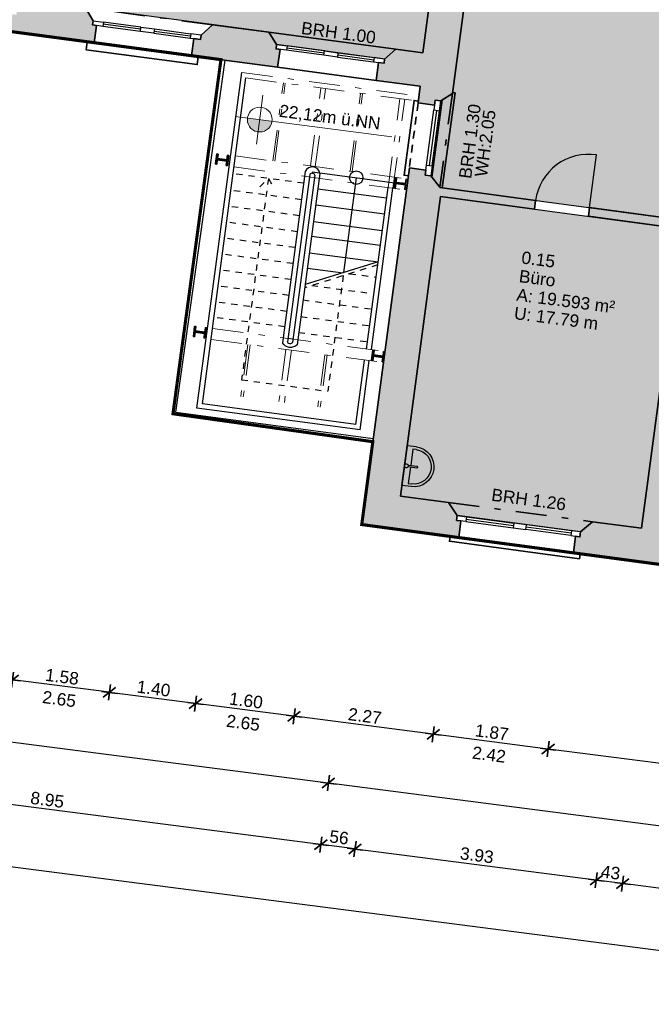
# Model space of a CAD drawing. Header units: metres. Extents: x 344112.5 to 344211.1, y 5709456.4 to 5709545.2.
# Tile 24 of 51: x 344145.4 to 344155.6, y 5709503.1 to 5709518.9. Entities that reach past the tile are written whole.
import ezdxf
from ezdxf.enums import TextEntityAlignment as Align

# ---------------------------------------------------------------- set-up
doc = ezdxf.new("R2010")
doc.units = ezdxf.units.M
for name, pattern in [('AUSGEZOGEN', [0]), ('DASHDOT', [1, 0.5, -0.25, 0, -0.25]), ('DASHED', [19.05, 12.7, -6.35])]:
    doc.linetypes.add(name, pattern=pattern)
doc.layers.add('Bemassung', color=7, linetype='Continuous')
doc.layers.add('Polygonflächen', color=7, linetype='Continuous')
doc.layers.add('BGF', color=2, linetype='Continuous', plot=False)
for name, color, linetype, lineweight in [('Fenster', 7, 'AUSGEZOGEN', 25), ('Geländer', 7, 'Continuous', 25), ('Sanitär', 7, 'AUSGEZOGEN', 25), ('Schraffur', 8, 'Continuous', 25), ('Text', 7, 'Continuous', 13), ('Treppe', 7, 'AUSGEZOGEN', 25), ('Türen', 7, 'AUSGEZOGEN', 25), ('Unterzug', 7, 'DASHDOT', 18), ('Wand', 7, 'AUSGEZOGEN', 35)]:
    doc.layers.add(name, color=color, linetype=linetype, lineweight=lineweight)
doc.styles.get("Standard").update_dxf_attribs({"font": 'arial.ttf'})
doc.dimstyles.new('1', dxfattribs={"dimtxt": 0.2, "dimasz": 0.005, "dimexe": 0.08, "dimexo": 0, "dimgap": 0.05, "dimtad": 3, "dimzin": 3, "dimdsep": 46, "dimtxsty": 'Standard', "dimblk": '1000hands_BEMPFEIL', "dimcen": 1, "dimdle": 0.08, "dimse1": 1, "dimse2": 1, "dimclre": 256, "dimazin": 2, "dimtfac": 1, "dimtix": 1, "dimtmove": 2, "dimatfit": 3, "dimldrblk": '1000hands_BEMPFEIL', "dimfxl": 1, "dimtolj": 1, "dimtzin": 0, "dimarcsym": 0})
doc.dimstyles.new('Copy of 1', dxfattribs={"dimtxt": 0.2, "dimasz": 0.005, "dimexe": 0.08, "dimexo": 0, "dimgap": 0.05, "dimtad": 3, "dimdec": 0, "dimlfac": 100, "dimzin": 3, "dimdsep": 46, "dimtxsty": 'Standard', "dimblk": '1000hands_BEMPFEIL', "dimcen": 1, "dimdle": 0.08, "dimse1": 1, "dimse2": 1, "dimclre": 256, "dimazin": 2, "dimtfac": 1, "dimtdec": 0, "dimtix": 1, "dimtmove": 2, "dimatfit": 3, "dimldrblk": '1000hands_BEMPFEIL', "dimfxl": 1, "dimtolj": 1, "dimtzin": 0, "dimarcsym": 0})

# ---------------------------------------------------------------- blocks, each defined once
blk = doc.blocks.new('A$C3A5037E9')
at = {"layer": 'Sanitär'}
for p, q in [((-0.016, 0.201), (-0.016, 0.054)), ((0.016, 0.054), (0.016, 0.201)), ((-0.327, 0.153), (-0.327, 0)), ((-0.284, 0.098), (-0.284, 0.153)), ((-0.016, 0.098), (-0.284, 0.098)), ((0.284, 0.098), (0.016, 0.098)), ((0.284, 0.153), (0.284, 0.098)), ((0.327, 0.153), (0.327, 0))]:
    blk.add_line(p, q, dxfattribs=at)
blk.add_lwpolyline([(-0.327, 0), (0.327, 0)], dxfattribs=at)
for centre, radius, start, end in [((0, 0.153), 0.327, 360, 180), ((0, 0.025), 0.0327, 360, 180), ((0, 0.025), 0.0327, 180, 231.6705), ((0, 0.025), 0.0327, 308.3295, 360)]:
    blk.add_arc(centre, radius, start, end, dxfattribs=at)
at = {"layer": 'Sanitär', "ltscale": 0.5}
blk.add_arc((0, 0.153), 0.284, 360, 180, dxfattribs=at)
at = {"layer": 'Sanitär'}
blk.add_open_spline([(0.016, 0.201), (0.016, 0.202), (0.016, 0.205), (0.012, 0.208), (0.006, 0.21), (0, 0.211), (-0.006, 0.21), (-0.012, 0.208), (-0.016, 0.205), (-0.016, 0.202), (-0.016, 0.201)], degree=3, dxfattribs=at)
blk = doc.blocks.new('1000hands_BEMPFEIL')
at = {"color": 0}
for p, q in [((-25.4, 0), (25.4, 0)), ((-18, -18), (18, 18)), ((0, -25.4), (0, 25.4))]:
    blk.add_line(p, q, dxfattribs=at)
blk = doc.blocks.new('*D47')
at = {"layer": 'Bemassung', "color": 0, "lineweight": -2, "transparency": 16777216}
blk.add_line((344161.847, 5709506.152), (344153.953, 5709507.171), dxfattribs=at)
at = {"layer": 'Defpoints', "color": 0, "transparency": 16777216}
for p in [(344154.357, 5709510.34, 0), (344162.257, 5709509.284, 0), (344153.948, 5709507.172)]:
    blk.add_point(p, dxfattribs=at)
at = {"layer": 'Bemassung', "color": 0, "lineweight": -2, "transparency": 16777216, "xscale": 0.005, "yscale": 0.005, "zscale": 0.005}
for p, rotation in [((344153.948, 5709507.172), 172.6453569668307), ((344161.852, 5709506.152), 352.6453569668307)]:
    blk.add_blockref('1000hands_BEMPFEIL', p, dxfattribs=dict(at, rotation=rotation))
at = {"layer": 'Bemassung', "color": 0, "transparency": 16777216, "insert": (344157.92, 5709506.813), "char_height": 0.2, "attachment_point": 5, "rotation": 352.6454}
blk.add_mtext('\\A1;7.97', dxfattribs=at)
blk = doc.blocks.new('*D273')
at = {"layer": 'Bemassung', "color": 0, "lineweight": -2, "transparency": 16777216}
blk.add_line((344153.943, 5709507.172), (344152.098, 5709507.411), dxfattribs=at)
at = {"layer": 'Defpoints', "color": 0, "transparency": 16777216}
for p in [(344152.503, 5709510.587, 0), (344154.357, 5709510.34, 0), (344152.093, 5709507.411)]:
    blk.add_point(p, dxfattribs=at)
at = {"layer": 'Bemassung', "color": 0, "lineweight": -2, "transparency": 16777216, "xscale": 0.005, "yscale": 0.005, "zscale": 0.005}
for p, rotation in [((344152.093, 5709507.411), 172.6453569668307), ((344153.948, 5709507.172), 352.6453569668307)]:
    blk.add_blockref('1000hands_BEMPFEIL', p, dxfattribs=dict(at, rotation=rotation))
at = {"layer": 'Bemassung', "color": 0, "transparency": 16777216, "insert": (344153.04, 5709507.442), "char_height": 0.2, "attachment_point": 5, "rotation": 352.6454}
blk.add_mtext('\\A1;1.87', dxfattribs=at)
blk = doc.blocks.new('*D274')
at = {"layer": 'Bemassung', "color": 0, "lineweight": -2, "transparency": 16777216}
blk.add_line((344152.088, 5709507.412), (344149.849, 5709507.701), dxfattribs=at)
at = {"layer": 'Defpoints', "color": 0, "transparency": 16777216}
for p in [(344151.169, 5709517.969, 0), (344152.503, 5709510.587, 0), (344149.844, 5709507.702)]:
    blk.add_point(p, dxfattribs=at)
at = {"layer": 'Bemassung', "color": 0, "lineweight": -2, "transparency": 16777216, "xscale": 0.005, "yscale": 0.005, "zscale": 0.005}
for p, rotation in [((344149.844, 5709507.702), 172.6453569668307), ((344152.093, 5709507.411), 352.6453569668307)]:
    blk.add_blockref('1000hands_BEMPFEIL', p, dxfattribs=dict(at, rotation=rotation))
at = {"layer": 'Bemassung', "color": 0, "transparency": 16777216, "insert": (344150.988, 5709507.706), "char_height": 0.2, "attachment_point": 5, "rotation": 352.6454}
blk.add_mtext('\\A1;2.27', dxfattribs=at)
blk = doc.blocks.new('*D275')
at = {"layer": 'Bemassung', "color": 0, "lineweight": -2, "transparency": 16777216}
blk.add_line((344149.839, 5709507.702), (344148.257, 5709507.906), dxfattribs=at)
at = {"layer": 'Defpoints', "color": 0, "transparency": 16777216}
for p in [(344149.578, 5709518.182, 0), (344151.169, 5709517.969, 0), (344148.252, 5709507.907)]:
    blk.add_point(p, dxfattribs=at)
at = {"layer": 'Bemassung', "color": 0, "lineweight": -2, "transparency": 16777216, "xscale": 0.005, "yscale": 0.005, "zscale": 0.005}
for p, rotation in [((344148.252, 5709507.907), 172.6453569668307), ((344149.844, 5709507.702), 352.6453569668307)]:
    blk.add_blockref('1000hands_BEMPFEIL', p, dxfattribs=dict(at, rotation=rotation))
at = {"layer": 'Bemassung', "color": 0, "transparency": 16777216, "insert": (344149.068, 5709507.955), "char_height": 0.2, "attachment_point": 5, "rotation": 352.6454}
blk.add_mtext('\\A1;1.60', dxfattribs=at)
blk = doc.blocks.new('*D276')
at = {"layer": 'Bemassung', "color": 0, "lineweight": -2, "transparency": 16777216}
blk.add_line((344148.247, 5709507.908), (344146.864, 5709508.086), dxfattribs=at)
at = {"layer": 'Defpoints', "color": 0, "transparency": 16777216}
for p in [(344148.186, 5709518.368, 0), (344149.578, 5709518.182, 0), (344146.859, 5709508.087)]:
    blk.add_point(p, dxfattribs=at)
at = {"layer": 'Bemassung', "color": 0, "lineweight": -2, "transparency": 16777216, "xscale": 0.005, "yscale": 0.005, "zscale": 0.005}
for p, rotation in [((344146.859, 5709508.087), 172.6453569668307), ((344148.252, 5709507.907), 352.6453569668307)]:
    blk.add_blockref('1000hands_BEMPFEIL', p, dxfattribs=dict(at, rotation=rotation))
at = {"layer": 'Bemassung', "color": 0, "transparency": 16777216, "insert": (344147.575, 5709508.148), "char_height": 0.2, "attachment_point": 5, "rotation": 352.6454}
blk.add_mtext('\\A1;1.40', dxfattribs=at)
blk = doc.blocks.new('*D277')
at = {"layer": 'Bemassung', "color": 0, "lineweight": -2, "transparency": 16777216}
blk.add_line((344146.854, 5709508.088), (344145.297, 5709508.288), dxfattribs=at)
at = {"layer": 'Defpoints', "color": 0, "transparency": 16777216}
for p in [(344146.62, 5709518.577, 0), (344148.186, 5709518.368, 0), (344145.292, 5709508.289)]:
    blk.add_point(p, dxfattribs=at)
at = {"layer": 'Bemassung', "color": 0, "lineweight": -2, "transparency": 16777216, "xscale": 0.005, "yscale": 0.005, "zscale": 0.005}
for p, rotation in [((344145.292, 5709508.289), 172.6453569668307), ((344146.859, 5709508.087), 352.6453569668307)]:
    blk.add_blockref('1000hands_BEMPFEIL', p, dxfattribs=dict(at, rotation=rotation))
at = {"layer": 'Bemassung', "color": 0, "transparency": 16777216, "insert": (344146.095, 5709508.339), "char_height": 0.2, "attachment_point": 5, "rotation": 352.6454}
blk.add_mtext('\\A1;1.58', dxfattribs=at)
blk = doc.blocks.new('*D278')
at = {"layer": 'Bemassung', "color": 0, "lineweight": -2, "transparency": 16777216}
blk.add_line((344145.287, 5709508.29), (344143.933, 5709508.464), dxfattribs=at)
at = {"layer": 'Defpoints', "color": 0, "transparency": 16777216}
for p in [(344145.257, 5709518.759, 0), (344146.62, 5709518.577, 0), (344143.928, 5709508.465)]:
    blk.add_point(p, dxfattribs=at)
at = {"layer": 'Bemassung', "color": 0, "lineweight": -2, "transparency": 16777216, "xscale": 0.005, "yscale": 0.005, "zscale": 0.005}
for p, rotation in [((344143.928, 5709508.465), 172.6453569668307), ((344145.292, 5709508.289), 352.6453569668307)]:
    blk.add_blockref('1000hands_BEMPFEIL', p, dxfattribs=dict(at, rotation=rotation))
at = {"layer": 'Bemassung', "color": 0, "transparency": 16777216, "insert": (344144.63, 5709508.528), "char_height": 0.2, "attachment_point": 5, "rotation": 352.6454}
blk.add_mtext('\\A1;1.37', dxfattribs=at)
blk = doc.blocks.new('*D48')
at = {"layer": 'Bemassung', "color": 0, "lineweight": -2, "transparency": 16777216}
blk.add_line((344161.719, 5709505.16), (344150.403, 5709506.621), dxfattribs=at)
at = {"layer": 'Defpoints', "color": 0, "transparency": 16777216}
for p in [(344150.937, 5709510.797, 0), (344162.257, 5709509.284, 0), (344150.398, 5709506.622)]:
    blk.add_point(p, dxfattribs=at)
at = {"layer": 'Bemassung', "color": 0, "lineweight": -2, "transparency": 16777216, "xscale": 0.005, "yscale": 0.005, "zscale": 0.005}
for p, rotation in [((344150.398, 5709506.622), 172.6453569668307), ((344161.724, 5709505.16), 352.6453569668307)]:
    blk.add_blockref('1000hands_BEMPFEIL', p, dxfattribs=dict(at, rotation=rotation))
at = {"layer": 'Bemassung', "color": 0, "transparency": 16777216, "insert": (344156.081, 5709506.04), "char_height": 0.2, "attachment_point": 5, "rotation": 352.6454}
blk.add_mtext('\\A1;11.42', dxfattribs=at)
blk = doc.blocks.new('*D182')
at = {"layer": 'Bemassung', "color": 0, "lineweight": -2, "transparency": 16777216}
blk.add_line((344150.394, 5709506.622), (344129.051, 5709509.377), dxfattribs=at)
at = {"layer": 'Defpoints', "color": 0, "transparency": 16777216}
for p in [(344130.175, 5709518.121, 0), (344150.937, 5709510.797, 0), (344129.046, 5709509.378)]:
    blk.add_point(p, dxfattribs=at)
at = {"layer": 'Bemassung', "color": 0, "lineweight": -2, "transparency": 16777216, "xscale": 0.005, "yscale": 0.005, "zscale": 0.005}
for p, rotation in [((344129.046, 5709509.378), 172.6453569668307), ((344150.398, 5709506.622), 352.6453569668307)]:
    blk.add_blockref('1000hands_BEMPFEIL', p, dxfattribs=dict(at, rotation=rotation))
at = {"layer": 'Bemassung', "color": 0, "transparency": 16777216, "insert": (344139.742, 5709508.151), "char_height": 0.2, "attachment_point": 5, "rotation": 352.6454}
blk.add_mtext('\\A1;21.53', dxfattribs=at)
blk = doc.blocks.new('*D184')
at = {"layer": 'Bemassung', "color": 0, "lineweight": -2, "transparency": 16777216}
blk.add_line((344161.088, 5709504.234), (344155.157, 5709504.999), dxfattribs=at)
at = {"layer": 'Defpoints', "color": 0, "transparency": 16777216}
for p in [(344155.888, 5709510.7, 0), (344161.825, 5709509.907, 0), (344155.152, 5709505)]:
    blk.add_point(p, dxfattribs=at)
at = {"layer": 'Bemassung', "color": 0, "lineweight": -2, "transparency": 16777216, "xscale": 0.005, "yscale": 0.005, "zscale": 0.005}
for p, rotation in [((344155.152, 5709505), 172.6453569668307), ((344161.093, 5709504.233), 352.6453569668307)]:
    blk.add_blockref('1000hands_BEMPFEIL', p, dxfattribs=dict(at, rotation=rotation))
at = {"layer": 'Bemassung', "color": 0, "transparency": 16777216, "insert": (344158.142, 5709504.767), "char_height": 0.2, "attachment_point": 5, "rotation": 352.6454}
blk.add_mtext('\\A1;5.99', dxfattribs=at)
blk = doc.blocks.new('*D185')
at = {"layer": 'Bemassung', "color": 0, "lineweight": -2, "transparency": 16777216}
blk.add_line((344155.147, 5709505), (344154.731, 5709505.054), dxfattribs=at)
at = {"layer": 'Defpoints', "color": 0, "transparency": 16777216}
for p in [(344155.459, 5709510.737, 0), (344155.888, 5709510.7, 0), (344154.726, 5709505.055)]:
    blk.add_point(p, dxfattribs=at)
at = {"layer": 'Bemassung', "color": 0, "lineweight": -2, "transparency": 16777216, "xscale": 0.005, "yscale": 0.005, "zscale": 0.005}
for p, rotation in [((344154.726, 5709505.055), 172.6453569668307), ((344155.152, 5709505), 352.6453569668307)]:
    blk.add_blockref('1000hands_BEMPFEIL', p, dxfattribs=dict(at, rotation=rotation))
at = {"layer": 'Bemassung', "color": 0, "transparency": 16777216, "insert": (344154.959, 5709505.178), "char_height": 0.2, "attachment_point": 5, "rotation": 352.6454}
blk.add_mtext('\\A1;43', dxfattribs=at)
blk = doc.blocks.new('*D186')
at = {"layer": 'Bemassung', "color": 0, "lineweight": -2, "transparency": 16777216}
blk.add_line((344154.721, 5709505.056), (344150.833, 5709505.557), dxfattribs=at)
at = {"layer": 'Defpoints', "color": 0, "transparency": 16777216}
for p in [(344151.564, 5709511.258, 0), (344155.459, 5709510.737, 0), (344150.828, 5709505.558)]:
    blk.add_point(p, dxfattribs=at)
at = {"layer": 'Bemassung', "color": 0, "lineweight": -2, "transparency": 16777216, "xscale": 0.005, "yscale": 0.005, "zscale": 0.005}
for p, rotation in [((344150.828, 5709505.558), 172.6453569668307), ((344154.726, 5709505.055), 352.6453569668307)]:
    blk.add_blockref('1000hands_BEMPFEIL', p, dxfattribs=dict(at, rotation=rotation))
at = {"layer": 'Bemassung', "color": 0, "transparency": 16777216, "insert": (344152.797, 5709505.457), "char_height": 0.2, "attachment_point": 5, "rotation": 352.6454}
blk.add_mtext('\\A1;3.93', dxfattribs=at)
blk = doc.blocks.new('*D187')
at = {"layer": 'Bemassung', "color": 0, "lineweight": -2, "transparency": 16777216}
blk.add_line((344150.823, 5709505.559), (344150.28, 5709505.629), dxfattribs=at)
at = {"layer": 'Defpoints', "color": 0, "transparency": 16777216}
for p in [(344151.925, 5709518.413, 0), (344151.564, 5709511.258, 0), (344150.275, 5709505.629)]:
    blk.add_point(p, dxfattribs=at)
at = {"layer": 'Bemassung', "color": 0, "lineweight": -2, "transparency": 16777216, "xscale": 0.005, "yscale": 0.005, "zscale": 0.005}
for p, rotation in [((344150.275, 5709505.629), 172.6453569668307), ((344150.828, 5709505.558), 352.6453569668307)]:
    blk.add_blockref('1000hands_BEMPFEIL', p, dxfattribs=dict(at, rotation=rotation))
at = {"layer": 'Bemassung', "color": 0, "transparency": 16777216, "insert": (344150.571, 5709505.745), "char_height": 0.2, "attachment_point": 5, "rotation": 352.6454}
blk.add_mtext('\\A1;56', dxfattribs=at)
blk = doc.blocks.new('*D188')
at = {"layer": 'Bemassung', "color": 0, "lineweight": -2, "transparency": 16777216}
blk.add_line((344150.27, 5709505.63), (344141.403, 5709506.774), dxfattribs=at)
at = {"layer": 'Defpoints', "color": 0, "transparency": 16777216}
for p in [(344143.054, 5709519.598, 0), (344151.925, 5709518.413, 0), (344141.399, 5709506.775)]:
    blk.add_point(p, dxfattribs=at)
at = {"layer": 'Bemassung', "color": 0, "lineweight": -2, "transparency": 16777216, "xscale": 0.005, "yscale": 0.005, "zscale": 0.005}
for p, rotation in [((344141.399, 5709506.775), 172.6453569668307), ((344150.275, 5709505.629), 352.6453569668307)]:
    blk.add_blockref('1000hands_BEMPFEIL', p, dxfattribs=dict(at, rotation=rotation))
at = {"layer": 'Bemassung', "color": 0, "transparency": 16777216, "insert": (344145.856, 5709506.353), "char_height": 0.2, "attachment_point": 5, "rotation": 352.6454}
blk.add_mtext('\\A1;8.95', dxfattribs=at)
blk = doc.blocks.new('*D32')
at = {"layer": 'Bemassung', "color": 0, "lineweight": -2, "transparency": 16777216}
blk.add_line((344115.581, 5709515.365), (344116.329, 5709521.16), dxfattribs=at)
at = {"layer": 'Defpoints', "color": 0, "transparency": 16777216}
for p in [(344116.329, 5709521.165), (344118.53, 5709520.881, 0), (344150.937, 5709510.797, 0)]:
    blk.add_point(p, dxfattribs=at)
at = {"layer": 'Bemassung', "color": 0, "lineweight": -2, "transparency": 16777216, "xscale": 0.005, "yscale": 0.005, "zscale": 0.005}
for p, rotation in [((344116.329, 5709521.165), 82.6453569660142), ((344115.58, 5709515.36), 262.6453569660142)]:
    blk.add_blockref('1000hands_BEMPFEIL', p, dxfattribs=dict(at, rotation=rotation))
at = {"layer": 'Bemassung', "color": 0, "transparency": 16777216, "insert": (344115.804, 5709518.282), "char_height": 0.2, "attachment_point": 5, "rotation": 82.6454}
blk.add_mtext('\\A1;5.85', dxfattribs=at)
blk = doc.blocks.new('*D33')
at = {"layer": 'Bemassung', "color": 0, "lineweight": -2, "transparency": 16777216}
blk.add_line((344114.589, 5709515.493), (344115.179, 5709520.065), dxfattribs=at)
at = {"layer": 'Defpoints', "color": 0, "transparency": 16777216}
for p in [(344115.18, 5709520.07), (344118.372, 5709519.658, 0), (344150.937, 5709510.797, 0)]:
    blk.add_point(p, dxfattribs=at)
at = {"layer": 'Bemassung', "color": 0, "lineweight": -2, "transparency": 16777216, "xscale": 0.005, "yscale": 0.005, "zscale": 0.005}
for p, rotation in [((344115.18, 5709520.07), 82.6453569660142), ((344114.588, 5709515.488), 262.6453569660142)]:
    blk.add_blockref('1000hands_BEMPFEIL', p, dxfattribs=dict(at, rotation=rotation))
at = {"layer": 'Bemassung', "color": 0, "transparency": 16777216, "insert": (344114.733, 5709517.799), "char_height": 0.2, "attachment_point": 5, "rotation": 82.6454}
blk.add_mtext('\\A1;4.62', dxfattribs=at)
blk = doc.blocks.new('*D34')
at = {"layer": 'Bemassung', "color": 0, "lineweight": -2, "transparency": 16777216}
blk.add_line((344113.597, 5709515.621), (344113.665, 5709516.144), dxfattribs=at)
at = {"layer": 'Defpoints', "color": 0, "transparency": 16777216}
for p in [(344113.665, 5709516.149), (344151.564, 5709511.258, 0), (344150.937, 5709510.797, 0)]:
    blk.add_point(p, dxfattribs=at)
at = {"layer": 'Bemassung', "color": 0, "lineweight": -2, "transparency": 16777216, "xscale": 0.005, "yscale": 0.005, "zscale": 0.005}
for p, rotation in [((344113.665, 5709516.149), 82.6453569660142), ((344113.596, 5709515.616), 262.6453569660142)]:
    blk.add_blockref('1000hands_BEMPFEIL', p, dxfattribs=dict(at, rotation=rotation))
at = {"layer": 'Bemassung', "color": 0, "transparency": 16777216, "insert": (344113.48, 5709515.902), "char_height": 0.2, "attachment_point": 5, "rotation": 82.6454}
blk.add_mtext('\\A1;54', dxfattribs=at)
blk = doc.blocks.new('*D210')
at = {"layer": 'Bemassung', "color": 0, "lineweight": -2, "transparency": 16777216}
blk.add_line((344113.666, 5709516.154), (344114.26, 5709520.756), dxfattribs=at)
at = {"layer": 'Defpoints', "color": 0, "transparency": 16777216}
for p in [(344114.26, 5709520.761), (344118.99, 5709520.15, 0), (344151.564, 5709511.258, 0)]:
    blk.add_point(p, dxfattribs=at)
at = {"layer": 'Bemassung', "color": 0, "lineweight": -2, "transparency": 16777216, "xscale": 0.005, "yscale": 0.005, "zscale": 0.005}
for p, rotation in [((344114.26, 5709520.761), 82.6453569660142), ((344113.665, 5709516.149), 262.6453569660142)]:
    blk.add_blockref('1000hands_BEMPFEIL', p, dxfattribs=dict(at, rotation=rotation))
at = {"layer": 'Bemassung', "color": 0, "transparency": 16777216, "insert": (344113.812, 5709518.475), "char_height": 0.2, "attachment_point": 5, "rotation": 82.6454}
blk.add_mtext('\\A1;4.65', dxfattribs=at)
blk = doc.blocks.new('*D35')
at = {"layer": 'Bemassung', "color": 0, "lineweight": -2, "transparency": 16777216}
blk.add_line((344112.605, 5709515.749), (344115.706, 5709539.775), dxfattribs=at)
at = {"layer": 'Defpoints', "color": 0, "transparency": 16777216}
for p in [(344115.707, 5709539.78), (344120.884, 5709539.111, 0), (344150.937, 5709510.797, 0)]:
    blk.add_point(p, dxfattribs=at)
at = {"layer": 'Bemassung', "color": 0, "lineweight": -2, "transparency": 16777216, "xscale": 0.005, "yscale": 0.005, "zscale": 0.005}
for p, rotation in [((344115.707, 5709539.78), 82.6453569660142), ((344112.605, 5709515.744), 262.6453569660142)]:
    blk.add_blockref('1000hands_BEMPFEIL', p, dxfattribs=dict(at, rotation=rotation))
at = {"layer": 'Bemassung', "color": 0, "transparency": 16777216, "insert": (344114.005, 5709527.781), "char_height": 0.2, "attachment_point": 5, "rotation": 82.6454}
blk.add_mtext('\\A1;24.23', dxfattribs=at)
blk = doc.blocks.new('*D36')
at = {"layer": 'Bemassung', "color": 0, "lineweight": -2, "transparency": 16777216}
blk.add_line((344161.463, 5709503.177), (344116.99, 5709508.917), dxfattribs=at)
at = {"layer": 'Defpoints', "color": 0, "transparency": 16777216}
for p in [(344118.372, 5709519.658, 0), (344162.257, 5709509.284, 0), (344116.985, 5709508.918)]:
    blk.add_point(p, dxfattribs=at)
at = {"layer": 'Bemassung', "color": 0, "lineweight": -2, "transparency": 16777216, "xscale": 0.005, "yscale": 0.005, "zscale": 0.005}
for p, rotation in [((344116.985, 5709508.918), 172.6453569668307), ((344161.468, 5709503.176), 352.6453569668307)]:
    blk.add_blockref('1000hands_BEMPFEIL', p, dxfattribs=dict(at, rotation=rotation))
at = {"layer": 'Bemassung', "color": 0, "transparency": 16777216, "insert": (344139.246, 5709506.198), "char_height": 0.2, "attachment_point": 5, "rotation": 352.6454}
blk.add_mtext('\\A1;44.85', dxfattribs=at)
blk = doc.blocks.new('*D39')
at = {"layer": 'Bemassung', "color": 0, "lineweight": -2, "transparency": 16777216}
blk.add_line((344167.016, 5709508.675), (344167.088, 5709509.231), dxfattribs=at)
at = {"layer": 'Defpoints', "color": 0, "transparency": 16777216}
for p in [(344155.459, 5709510.737, 0), (344162.257, 5709509.284, 0), (344167.088, 5709509.236)]:
    blk.add_point(p, dxfattribs=at)
at = {"layer": 'Bemassung', "color": 0, "lineweight": -2, "transparency": 16777216, "xscale": 0.005, "yscale": 0.005, "zscale": 0.005}
for p, rotation in [((344167.088, 5709509.236), 82.6453569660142), ((344167.015, 5709508.67), 262.6453569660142)]:
    blk.add_blockref('1000hands_BEMPFEIL', p, dxfattribs=dict(at, rotation=rotation))
at = {"layer": 'Bemassung', "color": 0, "transparency": 16777216, "insert": (344166.901, 5709508.972), "char_height": 0.2, "attachment_point": 5, "rotation": 82.6454}
blk.add_mtext('\\A1;57', dxfattribs=at)
blk = doc.blocks.new('*D235')
at = {"layer": 'Bemassung', "color": 0, "lineweight": -2, "transparency": 16777216}
blk.add_line((344167.089, 5709509.241), (344167.712, 5709514.071), dxfattribs=at)
at = {"layer": 'Defpoints', "color": 0, "transparency": 16777216}
for p in [(344156.106, 5709515.574, 0), (344167.713, 5709514.076), (344155.459, 5709510.737, 0)]:
    blk.add_point(p, dxfattribs=at)
at = {"layer": 'Bemassung', "color": 0, "lineweight": -2, "transparency": 16777216, "xscale": 0.005, "yscale": 0.005, "zscale": 0.005}
for p, rotation in [((344167.713, 5709514.076), 82.6453569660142), ((344167.088, 5709509.236), 262.6453569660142)]:
    blk.add_blockref('1000hands_BEMPFEIL', p, dxfattribs=dict(at, rotation=rotation))
at = {"layer": 'Bemassung', "color": 0, "transparency": 16777216, "insert": (344167.25, 5709511.675), "char_height": 0.2, "attachment_point": 5, "rotation": 82.6454}
blk.add_mtext('\\A1;4.88', dxfattribs=at)

msp = doc.modelspace()

# ---------------------------------------------------------------- hatches: boundary and pattern name
at = {"layer": 'Polygonflächen'}
h = msp.add_hatch(color=134, dxfattribs=at)
h.dxf.hatch_style = 1
h.paths.add_polyline_path([(344152.782, 5709524.826), (344143.911, 5709526.011), (344143.054, 5709519.598), (344143.49, 5709519.54), (344143.623, 5709519.33), (344145.368, 5709519.097), (344145.561, 5709519.263), (344149.437, 5709518.745), (344149.562, 5709518.547), (344151.306, 5709518.314), (344151.489, 5709518.471), (344151.925, 5709518.413)])
h = msp.add_hatch(color=254, dxfattribs=at)
h.dxf.hatch_style = 1
h.paths.add_polyline_path([(344157.256, 5709524.183), (344153.331, 5709524.707), (344152.402, 5709517.758), (344152.215, 5709517.638), (344152.053, 5709516.428), (344152.21, 5709516.236), (344156.124, 5709515.713)])
h = msp.add_hatch(color=134, dxfattribs=at)
h.dxf.hatch_style = 1
h.paths.add_polyline_path([(344156.106, 5709515.574), (344152.21, 5709516.095), (344151.564, 5709511.258), (344152.337, 5709511.154), (344152.48, 5709510.943), (344154.473, 5709510.677), (344154.666, 5709510.843), (344155.459, 5709510.737)])
at = {"layer": 'Schraffur'}
h = msp.add_hatch(color=256, dxfattribs=at)
h.dxf.hatch_style = 1
h.paths.add_polyline_path([(344153.331, 5709524.707), (344154.163, 5709524.596), (344154.188, 5709524.628), (344154.247, 5709524.62), (344154.256, 5709524.685), (344154.202, 5709524.693), (344154.195, 5709524.708), (344153.336, 5709524.822), (344153.406, 5709525.348), (344152.94, 5709525.41), (344152.966, 5709525.598), (344152.936, 5709525.643), (344152.944, 5709525.702), (344152.905, 5709525.707), (344152.897, 5709525.648), (344152.858, 5709525.623), (344152.808, 5709525.246), (344145.671, 5709526.2, -0.036013), (344145.625, 5709526.156, -0.198368), (344145.53, 5709526.123), (344145.484, 5709526.129), (344145.453, 5709525.896, 0.367054), (344145.565, 5709525.79), (344152.782, 5709524.826), (344151.925, 5709518.413), (344151.489, 5709518.471), (344151.306, 5709518.314), (344151.297, 5709518.245), (344151.208, 5709518.256), (344151.169, 5709517.969), (344151.883, 5709517.874), (344151.847, 5709517.606), (344152.115, 5709517.57), (344152.125, 5709517.65), (344152.215, 5709517.638), (344152.402, 5709517.758)])
h = msp.add_hatch(color=256, dxfattribs=at)
h.dxf.hatch_style = 1
h.paths.add_polyline_path([(344146.652, 5709518.855), (344146.587, 5709518.864), (344146.597, 5709518.933), (344146.473, 5709519.141), (344145.561, 5709519.263), (344145.368, 5709519.097), (344145.358, 5709519.028), (344145.294, 5709519.037), (344145.257, 5709518.759), (344146.615, 5709518.578)])
h = msp.add_hatch(color=256, dxfattribs=at)
h.dxf.hatch_style = 1
h.paths.add_polyline_path([(344149.617, 5709518.469), (344149.552, 5709518.478), (344149.562, 5709518.547), (344149.437, 5709518.745), (344148.525, 5709518.867), (344148.341, 5709518.7), (344148.332, 5709518.631), (344148.223, 5709518.645), (344148.186, 5709518.368), (344149.578, 5709518.182)])
h = msp.add_hatch(color=256, dxfattribs=at)
h.dxf.hatch_style = 1
h.paths.add_polyline_path([(344162.445, 5709510.692), (344162.138, 5709510.733), (344162.129, 5709510.668), (344161.931, 5709510.695), (344161.825, 5709509.907), (344155.888, 5709510.7), (344156.854, 5709517.926), (344156.527, 5709517.969), (344156.517, 5709517.9), (344156.507, 5709517.901), (344156.503, 5709517.872, 0.137949), (344156.402, 5709517.794), (344156.124, 5709515.713), (344154.618, 5709515.914), (344154.599, 5709515.775), (344156.106, 5709515.574), (344155.459, 5709510.737), (344154.666, 5709510.843), (344154.473, 5709510.677), (344154.462, 5709510.598), (344154.393, 5709510.607), (344154.357, 5709510.34), (344162.257, 5709509.284)])
h = msp.add_hatch(color=256, dxfattribs=at)
h.dxf.hatch_style = 1
h.paths.add_polyline_path([(344148.789, 5709516.756), (344148.769, 5709516.759), (344148.759, 5709516.687), (344148.606, 5709516.708), (344148.615, 5709516.779), (344148.596, 5709516.782), (344148.574, 5709516.619), (344148.594, 5709516.616), (344148.603, 5709516.688), (344148.757, 5709516.667), (344148.747, 5709516.596), (344148.767, 5709516.593)])
h = msp.add_hatch(color=256, dxfattribs=at)
h.dxf.hatch_style = 1
h.paths.add_polyline_path([(344152.539, 5709510.855), (344152.47, 5709510.864), (344152.48, 5709510.943), (344152.337, 5709511.154), (344151.564, 5709511.258), (344152.21, 5709516.095), (344153.727, 5709515.892), (344153.745, 5709516.031), (344152.199, 5709516.237), (344152.2, 5709516.247), (344152.053, 5709516.428), (344151.964, 5709516.44), (344151.974, 5709516.52), (344151.707, 5709516.555), (344150.937, 5709510.797), (344152.503, 5709510.587)])
h = msp.add_hatch(color=256, dxfattribs=at)
h.dxf.hatch_style = 1
h.paths.add_polyline_path([(344151.682, 5709516.37), (344151.654, 5709516.373), (344151.645, 5709516.302), (344151.491, 5709516.322), (344151.501, 5709516.394), (344151.481, 5709516.396), (344151.459, 5709516.233), (344151.479, 5709516.231), (344151.488, 5709516.302), (344151.642, 5709516.282), (344151.632, 5709516.21), (344151.66, 5709516.207)])
h = msp.add_hatch(color=256, dxfattribs=at)
h.dxf.hatch_style = 1
h.paths.add_polyline_path([(344148.431, 5709513.971), (344148.411, 5709513.974), (344148.401, 5709513.902), (344148.248, 5709513.923), (344148.257, 5709513.994), (344148.237, 5709513.997), (344148.216, 5709513.834), (344148.235, 5709513.831), (344148.245, 5709513.903), (344148.399, 5709513.882), (344148.389, 5709513.811), (344148.409, 5709513.808)])
h = msp.add_hatch(color=256, dxfattribs=at)
h.dxf.hatch_style = 1
h.paths.add_polyline_path([(344151.31, 5709513.586), (344151.29, 5709513.589), (344151.281, 5709513.517), (344151.127, 5709513.538), (344151.137, 5709513.609), (344151.117, 5709513.612), (344151.095, 5709513.449), (344151.115, 5709513.446), (344151.125, 5709513.518), (344151.278, 5709513.497), (344151.269, 5709513.426), (344151.288, 5709513.423)])
at = {"layer": 'Text'}
h = msp.add_hatch(color=256, dxfattribs=at)
h.dxf.hatch_style = 1
h.paths.add_polyline_path([(344149.488, 5709517.31), (344149.091, 5709517.361, 1)])

# ---------------------------------------------------------------- linework, layer by layer
at = {"layer": 'BGF', "const_width": 0.05, "elevation": 0}
msp.add_lwpolyline([(344164.663, 5709527.445), (344164.563, 5709526.692), (344164.318, 5709524.858), (344164.172, 5709523.768), (344165.123, 5709523.641), (344164.448, 5709518.586), (344163.516, 5709518.71), (344163.384, 5709517.719), (344163.136, 5709515.866), (344163.038, 5709515.132), (344162.79, 5709513.279), (344162.692, 5709512.545), (344162.445, 5709510.692), (344162.257, 5709509.284), (344154.357, 5709510.34), (344152.503, 5709510.587), (344150.937, 5709510.797), (344151.116, 5709512.135), (344147.887, 5709512.586), (344148.662, 5709518.304), (344148.186, 5709518.368), (344146.615, 5709518.578), (344145.257, 5709518.759)], dxfattribs=at)
at = {"layer": 'Fenster', "elevation": 0}
for points in [[(344146.756, 5709518.841), (344146.587, 5709518.864), (344146.597, 5709518.933), (344146.765, 5709518.911)], [(344147.579, 5709518.731), (344147.361, 5709518.76), (344147.37, 5709518.83), (344147.588, 5709518.801)], [(344148.163, 5709518.653), (344148.332, 5709518.631), (344148.341, 5709518.7), (344148.173, 5709518.723)], [(344149.721, 5709518.455), (344149.552, 5709518.478), (344149.562, 5709518.547), (344149.73, 5709518.525)], [(344150.544, 5709518.345), (344150.326, 5709518.374), (344150.335, 5709518.444), (344150.553, 5709518.415)], [(344151.128, 5709518.267), (344151.297, 5709518.245), (344151.306, 5709518.314), (344151.138, 5709518.336)], [(344152.215, 5709517.638), (344152.125, 5709517.65), (344152.104, 5709517.491), (344152.193, 5709517.479)], [(344152.053, 5709516.428), (344151.964, 5709516.44), (344151.985, 5709516.599), (344152.074, 5709516.587)], [(344152.48, 5709510.943), (344152.629, 5709510.924), (344152.618, 5709510.844), (344152.47, 5709510.864)], [(344153.6, 5709510.794), (344153.392, 5709510.822), (344153.382, 5709510.742), (344153.59, 5709510.715)], [(344154.473, 5709510.677), (344154.324, 5709510.697), (344154.313, 5709510.618), (344154.462, 5709510.598)]]:
    msp.add_lwpolyline(points, close=True, dxfattribs=at)
for points in [[(344147.361, 5709518.76), (344146.756, 5709518.841)], [(344147.365, 5709518.795), (344146.761, 5709518.876)], [(344147.37, 5709518.83), (344146.765, 5709518.911)], [(344147.579, 5709518.731), (344148.163, 5709518.653)], [(344147.583, 5709518.766), (344148.168, 5709518.688)], [(344147.588, 5709518.801), (344148.173, 5709518.723)], [(344150.335, 5709518.444), (344149.73, 5709518.525)], [(344150.326, 5709518.374), (344149.721, 5709518.455)], [(344150.33, 5709518.409), (344149.726, 5709518.49)], [(344150.548, 5709518.38), (344151.133, 5709518.302)], [(344150.553, 5709518.415), (344151.138, 5709518.336)], [(344150.544, 5709518.345), (344151.128, 5709518.267)], [(344151.985, 5709516.599), (344152.104, 5709517.491)], [(344152.03, 5709516.593), (344152.149, 5709517.485)], [(344152.074, 5709516.587), (344152.193, 5709517.479)], [(344152.624, 5709510.884), (344153.387, 5709510.782)], [(344152.629, 5709510.924), (344153.392, 5709510.822)], [(344152.618, 5709510.844), (344153.382, 5709510.742)], [(344154.319, 5709510.657), (344153.595, 5709510.754)], [(344154.324, 5709510.697), (344153.6, 5709510.794)], [(344154.313, 5709510.618), (344153.59, 5709510.715)]]:
    msp.add_lwpolyline(points, dxfattribs=at)
at = {"layer": 'Geländer'}
for p, q in [((344148.273, 5709512.676, 0), (344148.997, 5709518.098, 0)), ((344148.363, 5709512.745, 0), (344149.066, 5709518.008, 0)), ((344150.841, 5709512.414, 0), (344150.98, 5709513.454, 0)), ((344150.909, 5709512.324, 0), (344151.059, 5709513.444, 0)), ((344150.909, 5709512.324, 0), (344148.273, 5709512.676, 0)), ((344150.841, 5709512.414, 0), (344148.363, 5709512.745, 0))]:
    msp.add_line(p, q, dxfattribs=at)
at = {"layer": 'Geländer', "elevation": 0}
for points in [[(344147.888, 5709512.586), (344148.662, 5709518.304)], [(344147.931, 5709512.611), (344148.732, 5709518.295)], [(344150.024, 5709516.498), (344149.655, 5709513.732)], [(344150.098, 5709516.447), (344149.737, 5709513.747)], [(344150.262, 5709516.465), (344149.893, 5709513.701)], [(344150.178, 5709516.437), (344149.817, 5709513.736)], [(344149.824, 5709513.79), (344149.745, 5709513.801)], [(344147.887, 5709512.586), (344151.116, 5709512.135)], [(344147.931, 5709512.611), (344151.123, 5709512.184)]]:
    msp.add_lwpolyline(points, dxfattribs=at)
for points in [[(344150.262, 5709516.465, 0.753694), (344150.024, 5709516.498)], [(344150.178, 5709516.437, 0.749947), (344150.098, 5709516.447, 0.236883)], [(344149.817, 5709513.736, -0.627815), (344149.737, 5709513.747)], [(344149.893, 5709513.701, -0.495775), (344149.655, 5709513.732)]]:
    msp.add_lwpolyline(points, format="xyb", dxfattribs=at)
at = {"layer": 'Polygonflächen', "elevation": 0}
msp.add_lwpolyline([(344143.054, 5709519.598), (344143.911, 5709526.011), (344152.782, 5709524.826), (344151.925, 5709518.413), (344151.489, 5709518.471), (344151.306, 5709518.314), (344149.562, 5709518.547), (344149.437, 5709518.745), (344145.561, 5709519.263), (344145.368, 5709519.097), (344143.623, 5709519.33), (344143.49, 5709519.54)], close=True, dxfattribs=at)
for points in [[(344152.053, 5709516.428), (344152.2, 5709516.247), (344152.199, 5709516.237), (344156.124, 5709515.713), (344157.256, 5709524.183), (344153.331, 5709524.707), (344152.402, 5709517.758), (344152.215, 5709517.638), (344152.053, 5709516.428)], [(344151.564, 5709511.258), (344152.21, 5709516.095), (344156.106, 5709515.574), (344155.459, 5709510.737), (344154.666, 5709510.843), (344154.473, 5709510.677), (344152.48, 5709510.943), (344152.337, 5709511.154), (344151.564, 5709511.258)]]:
    msp.add_lwpolyline(points, dxfattribs=at)
at = {"layer": 'Text'}
for p, q in [((344149.238, 5709516.939), (344149.34, 5709517.732)), ((344148.893, 5709517.387), (344151.422, 5709517.06))]:
    msp.add_line(p, q, dxfattribs=at)
msp.add_circle((344149.289, 5709517.336), 0.2, dxfattribs=at)
at = {"layer": 'Treppe'}
for p, q in [((344151.013, 5709513.631, 0), (344151.362, 5709516.238, 0)), ((344151.093, 5709513.621, 0), (344151.441, 5709516.228, 0))]:
    msp.add_line(p, q, dxfattribs=at)
at = {"layer": 'Treppe', "linetype": 'DASHDOT', "ltscale": 0.1, "elevation": 0}
for points in [[(344149.999, 5709516.309), (344148.859, 5709516.462)], [(344149.429, 5709516.386), (344148.995, 5709513.135)], [(344149.292, 5709516.25), (344149.429, 5709516.386), (344149.524, 5709516.218)], [(344149.963, 5709516.042), (344148.824, 5709516.194)], [(344149.929, 5709515.784), (344148.789, 5709515.936)], [(344149.895, 5709515.526), (344148.755, 5709515.679)], [(344149.86, 5709515.269), (344148.72, 5709515.421)], [(344149.826, 5709515.011), (344148.686, 5709515.163)], [(344149.791, 5709514.753), (344148.651, 5709514.906)], [(344151.195, 5709514.989), (344150.016, 5709514.622)], [(344150.637, 5709514.816), (344150.388, 5709512.949)], [(344150.741, 5709514.848), (344151.168, 5709514.791)], [(344149.757, 5709514.496), (344148.617, 5709514.648)], [(344150.129, 5709514.658), (344151.133, 5709514.524)], [(344149.722, 5709514.238), (344148.583, 5709514.39)], [(344149.989, 5709514.424), (344151.1, 5709514.276)], [(344149.689, 5709513.99), (344148.549, 5709514.142)], [(344149.954, 5709514.156), (344151.064, 5709514.008)], [(344149.919, 5709513.899), (344151.029, 5709513.75)], [(344148.995, 5709513.135), (344150.388, 5709512.949)]]:
    msp.add_lwpolyline(points, dxfattribs=at)
at = {"layer": 'Treppe', "elevation": 0}
for points in [[(344150.135, 5709516.493), (344151.47, 5709516.315)], [(344150.848, 5709516.398), (344150.644, 5709514.865)], [(344150.229, 5709516.218), (344151.339, 5709516.07)], [(344150.195, 5709515.96), (344151.305, 5709515.812)], [(344150.159, 5709515.693), (344151.269, 5709515.544)], [(344150.127, 5709515.455), (344151.237, 5709515.307)], [(344150.091, 5709515.187), (344151.202, 5709515.039)], [(344151.202, 5709515.039), (344150.023, 5709514.672)], [(344150.058, 5709514.939), (344150.635, 5709514.862)]]:
    msp.add_lwpolyline(points, dxfattribs=at)
at = {"layer": 'Treppe'}
msp.add_circle((344150.848, 5709516.398, 0), 0.109, dxfattribs=at)
at = {"layer": 'Türen', "elevation": 0}
msp.add_lwpolyline([(344154.618, 5709515.914), (344154.731, 5709516.765, 0.419358), (344153.745, 5709516.031, 0.414214)], format="xyb", dxfattribs=at)
at = {"layer": 'Unterzug', "linetype": 'DASHDOT'}
for p, q in [((344149.502, 5709516.668, 0), (344149.671, 5709517.927, 0)), ((344149.532, 5709516.664, 0), (344149.7, 5709517.923, 0)), ((344150.107, 5709516.588, 0), (344150.274, 5709517.836, 0)), ((344150.186, 5709516.577, 0), (344150.353, 5709517.826, 0)), ((344150.751, 5709516.501, 0), (344150.918, 5709517.75, 0)), ((344150.781, 5709516.497, 0), (344150.948, 5709517.746, 0)), ((344151.362, 5709516.238, 0), (344151.554, 5709517.676, 0)), ((344151.441, 5709516.228, 0), (344151.633, 5709517.665, 0)), ((344148.526, 5709513.964, 0), (344151.311, 5709513.592, 0)), ((344148.502, 5709513.785, 0), (344151.287, 5709513.413, 0))]:
    msp.add_line(p, q, dxfattribs=at)
at = {"layer": 'Unterzug', "linetype": 'DASHDOT', "elevation": 0}
for points in [[(344148.997, 5709518.098), (344151.862, 5709517.715)], [(344149.066, 5709518.008), (344151.851, 5709517.636)], [(344148.898, 5709516.749), (344151.683, 5709516.377)], [(344148.874, 5709516.571), (344151.659, 5709516.199)], [(344149.096, 5709513.706), (344148.957, 5709512.665)], [(344149.136, 5709513.701), (344148.997, 5709512.66)], [(344149.711, 5709513.624), (344149.572, 5709512.583)], [(344149.8, 5709513.612), (344149.661, 5709512.571)], [(344150.34, 5709513.54), (344150.201, 5709512.499)], [(344150.38, 5709513.535), (344150.241, 5709512.494)]]:
    msp.add_lwpolyline(points, dxfattribs=at)
at = {"layer": 'Wand', "elevation": 0}
for points in [[(344152.782, 5709524.826), (344151.925, 5709518.413)], [(344153.331, 5709524.707), (344152.402, 5709517.758)], [(344146.615, 5709518.578), (344146.652, 5709518.855), (344146.587, 5709518.864), (344146.597, 5709518.933), (344146.473, 5709519.141)], [(344148.186, 5709518.368), (344148.223, 5709518.645), (344148.332, 5709518.631), (344148.341, 5709518.7), (344148.525, 5709518.867)], [(344149.437, 5709518.745), (344148.525, 5709518.867)], [(344146.62, 5709518.577), (344145.257, 5709518.759)], [(344151.489, 5709518.471), (344149.437, 5709518.745)], [(344149.578, 5709518.182), (344149.617, 5709518.469), (344149.552, 5709518.478), (344149.562, 5709518.547), (344149.437, 5709518.745)], [(344146.501, 5709518.593), (344146.484, 5709518.464), (344148.278, 5709518.224), (344148.295, 5709518.353)], [(344149.578, 5709518.182), (344148.186, 5709518.368)], [(344151.169, 5709517.969), (344151.208, 5709518.256), (344151.297, 5709518.245), (344151.306, 5709518.314), (344151.489, 5709518.471)], [(344151.925, 5709518.413), (344151.489, 5709518.471)], [(344151.169, 5709517.969), (344149.578, 5709518.182)], [(344151.883, 5709517.874), (344151.169, 5709517.969)], [(344151.883, 5709517.874), (344151.847, 5709517.606)], [(344152.215, 5709517.638), (344152.402, 5709517.758)], [(344152.239, 5709516.232), (344152.444, 5709517.768), (344152.404, 5709517.774)], [(344151.69, 5709516.427), (344151.62, 5709516.436), (344151.782, 5709517.645), (344151.851, 5709517.636)], [(344152.215, 5709517.638), (344152.125, 5709517.65), (344152.115, 5709517.57), (344151.847, 5709517.606)], [(344152.238, 5709517.653), (344152.072, 5709516.405)], [(344148.606, 5709516.708), (344148.759, 5709516.687), (344148.769, 5709516.759), (344148.789, 5709516.756), (344148.767, 5709516.593), (344148.747, 5709516.596), (344148.757, 5709516.667), (344148.603, 5709516.688), (344148.594, 5709516.616), (344148.574, 5709516.619), (344148.596, 5709516.782), (344148.615, 5709516.779), (344148.606, 5709516.708)], [(344151.707, 5709516.555), (344150.937, 5709510.797)], [(344152.053, 5709516.428), (344151.964, 5709516.44), (344151.974, 5709516.52), (344151.707, 5709516.555)], [(344151.66, 5709516.207), (344151.632, 5709516.21), (344151.642, 5709516.282), (344151.488, 5709516.302), (344151.479, 5709516.231), (344151.459, 5709516.233), (344151.481, 5709516.396), (344151.501, 5709516.394), (344151.491, 5709516.322)], [(344151.491, 5709516.322), (344151.645, 5709516.302), (344151.654, 5709516.373), (344151.682, 5709516.37)], [(344152.053, 5709516.428), (344152.2, 5709516.247)], [(344152.2, 5709516.247), (344152.199, 5709516.237)], [(344153.745, 5709516.031), (344152.199, 5709516.237)], [(344152.21, 5709516.095), (344151.564, 5709511.258)], [(344153.727, 5709515.892), (344152.21, 5709516.095)], [(344153.727, 5709515.892), (344153.745, 5709516.031)], [(344154.599, 5709515.775), (344154.618, 5709515.914)], [(344156.124, 5709515.713), (344154.618, 5709515.914)], [(344156.106, 5709515.574), (344154.599, 5709515.775)], [(344156.106, 5709515.574), (344155.459, 5709510.737)], [(344148.248, 5709513.923), (344148.401, 5709513.902), (344148.411, 5709513.974), (344148.431, 5709513.971), (344148.409, 5709513.808), (344148.389, 5709513.811), (344148.399, 5709513.882), (344148.245, 5709513.903), (344148.235, 5709513.831), (344148.216, 5709513.834), (344148.237, 5709513.997), (344148.257, 5709513.994), (344148.248, 5709513.923)], [(344151.288, 5709513.423), (344151.269, 5709513.426), (344151.278, 5709513.497), (344151.125, 5709513.518), (344151.115, 5709513.446), (344151.095, 5709513.449), (344151.117, 5709513.612), (344151.137, 5709513.609), (344151.127, 5709513.538)], [(344151.127, 5709513.538), (344151.281, 5709513.517), (344151.29, 5709513.589), (344151.31, 5709513.586)], [(344151.564, 5709511.258), (344152.337, 5709511.154)], [(344152.337, 5709511.154), (344152.48, 5709510.943), (344152.48, 5709510.943), (344152.47, 5709510.864), (344152.539, 5709510.855), (344152.503, 5709510.587)], [(344150.937, 5709510.797), (344152.503, 5709510.587)], [(344154.666, 5709510.843), (344154.473, 5709510.677), (344154.473, 5709510.677), (344154.462, 5709510.598), (344154.393, 5709510.607), (344154.357, 5709510.34)], [(344154.666, 5709510.843), (344155.459, 5709510.737)], [(344152.365, 5709510.606), (344152.354, 5709510.527), (344154.455, 5709510.246), (344154.466, 5709510.325)], [(344154.357, 5709510.34), (344162.257, 5709509.284)]]:
    msp.add_lwpolyline(points, dxfattribs=at)
at = {"layer": 'Wand', "linetype": 'DASHDOT', "elevation": 0}
for points in [[(344148.525, 5709518.867), (344146.473, 5709519.141)], [(344152.402, 5709517.758), (344152.2, 5709516.247)], [(344152.337, 5709511.154), (344154.666, 5709510.843)]]:
    msp.add_lwpolyline(points, dxfattribs=at)
at = {"layer": 'Wand', "linetype": 'DASHDOT', "ltscale": 0.1, "elevation": 0}
for points in [[(344148.186, 5709518.368), (344146.62, 5709518.577)], [(344152.503, 5709510.587), (344154.357, 5709510.34)]]:
    msp.add_lwpolyline(points, dxfattribs=at)
at = {"layer": 'Wand', "linetype": 'DASHED', "ltscale": 0.01, "elevation": 0}
msp.add_lwpolyline([(344151.847, 5709517.606), (344151.707, 5709516.555)], dxfattribs=at)

# ---------------------------------------------------------------- block references
at = {"xscale": -0.9873264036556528, "yscale": 0.9873264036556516, "zscale": 0.9873264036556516, "rotation": 262.3889648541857}
msp.add_blockref('A$C3A5037E9', (344151.63, 5709511.75, 0), dxfattribs=at)

# ---------------------------------------------------------------- texts
at = {"layer": 'Text'}
for s, rotation, p in [('BRH 1.00', 352.389, (344150.562, 5709518.739, 0)), ('22,12m ü.NN', 352.6454, (344150.42, 5709517.36)), ('BRH 1.30', 82.389, (344152.684, 5709516.986, 0)), ('WH:2.05', 82.389, (344152.932, 5709516.953, 0)), ('BRH 1.26', 352.389, (344153.636, 5709511.202, 0)), ('2.65', 352.389, (344146.049, 5709507.981, 0)), ('2.65', 352.389, (344149.021, 5709507.597, 0)), ('2.42', 352.389, (344152.994, 5709507.085))]:
    msp.add_text(s, height=0.2, rotation=rotation, dxfattribs=at).set_placement(p, align=Align.MIDDLE)
for s, p in [('0.15', (344153.508, 5709515.014, 0)), ('Büro', (344153.468, 5709514.713, 0)), ('A: 19.593 m²', (344153.428, 5709514.413, 0)), ('U: 17.79 m', (344153.388, 5709514.116, 0))]:
    msp.add_text(s, height=0.2, rotation=352.6454, dxfattribs=at).set_placement(p)

# ---------------------------------------------------------------- dimensions: what is measured, and where the dimension line sits
at = {"layer": 'Bemassung'}
for base, p1, p2, angle, dimstyle, picture, middle in [((344115.707, 5709539.78), (344150.937, 5709510.797, 0), (344120.884, 5709539.111, 0), 82.6454, '1', '*D35', (344114.005, 5709527.781)), ((344116.329, 5709521.165), (344150.937, 5709510.797, 0), (344118.53, 5709520.881, 0), 82.6454, '1', '*D32', (344115.804, 5709518.282)), ((344114.26, 5709520.761), (344151.564, 5709511.258, 0), (344118.99, 5709520.15, 0), 82.6454, '1', '*D210', (344113.812, 5709518.475)), ((344115.18, 5709520.07), (344150.937, 5709510.797, 0), (344118.372, 5709519.658, 0), 82.6454, '1', '*D33', (344114.733, 5709517.799)), ((344116.985, 5709508.918), (344162.257, 5709509.284, 0), (344118.372, 5709519.658, 0), 352.6454, '1', '*D36', (344139.246, 5709506.198)), ((344141.399, 5709506.775), (344151.925, 5709518.413, 0), (344143.054, 5709519.598, 0), 352.6454, '1', '*D188', (344145.856, 5709506.353)), ((344143.9282, 5709508.4651), (344146.6198, 5709518.577, 0), (344145.2569, 5709518.7591, 0), 352.6454, '1', '*D278', (344144.6295, 5709508.5281)), ((344145.292, 5709508.289), (344148.186, 5709518.368, 0), (344146.62, 5709518.577, 0), 352.6454, '1', '*D277', (344146.095, 5709508.339)), ((344146.859, 5709508.087), (344149.578, 5709518.182, 0), (344148.186, 5709518.368, 0), 352.6454, '1', '*D276', (344147.575, 5709508.148)), ((344150.275, 5709505.629), (344151.564, 5709511.258, 0), (344151.925, 5709518.413, 0), 352.6454, 'Copy of 1', '*D187', (344150.571, 5709505.745)), ((344129.046, 5709509.378), (344150.937, 5709510.797, 0), (344130.175, 5709518.121, 0), 352.6454, '1', '*D182', (344139.742, 5709508.151)), ((344148.2523, 5709507.907), (344151.1693, 5709517.969, 0), (344149.5785, 5709518.1816, 0), 352.6454, '1', '*D275', (344149.0677, 5709507.9551)), ((344149.844, 5709507.702), (344152.503, 5709510.587, 0), (344151.169, 5709517.969, 0), 352.6454, '1', '*D274', (344150.988, 5709507.706)), ((344113.665, 5709516.149), (344150.937, 5709510.797, 0), (344151.564, 5709511.258, 0), 82.6454, 'Copy of 1', '*D34', (344113.48, 5709515.902)), ((344167.713, 5709514.076), (344155.459, 5709510.737, 0), (344156.106, 5709515.574, 0), 82.6454, '1', '*D235', (344167.25, 5709511.675)), ((344150.828, 5709505.558), (344155.459, 5709510.737, 0), (344151.564, 5709511.258, 0), 352.6454, '1', '*D186', (344152.797, 5709505.457)), ((344150.398, 5709506.622), (344162.257, 5709509.284, 0), (344150.937, 5709510.797, 0), 352.6454, '1', '*D48', (344156.081, 5709506.04)), ((344154.726, 5709505.055), (344155.888, 5709510.7, 0), (344155.459, 5709510.737, 0), 352.6454, 'Copy of 1', '*D185', (344154.959, 5709505.178)), ((344167.088, 5709509.236), (344162.257, 5709509.284, 0), (344155.459, 5709510.737, 0), 82.6454, 'Copy of 1', '*D39', (344166.901, 5709508.972)), ((344152.093, 5709507.411), (344154.357, 5709510.34, 0), (344152.503, 5709510.587, 0), 352.6454, '1', '*D273', (344153.04, 5709507.442)), ((344155.152, 5709505), (344161.825, 5709509.907, 0), (344155.888, 5709510.7, 0), 352.6454, '1', '*D184', (344158.142, 5709504.767)), ((344153.948, 5709507.172), (344162.257, 5709509.284, 0), (344154.357, 5709510.34, 0), 352.6454, '1', '*D47', (344157.92, 5709506.813))]:
    dim = msp.add_linear_dim(base=base, p1=p1, p2=p2, angle=angle, dimstyle=dimstyle, dxfattribs=at)
    dim.commit()
    dim.dimension.update_dxf_attribs({"geometry": picture, "text_midpoint": middle})

doc.saveas('drawing.dxf')
